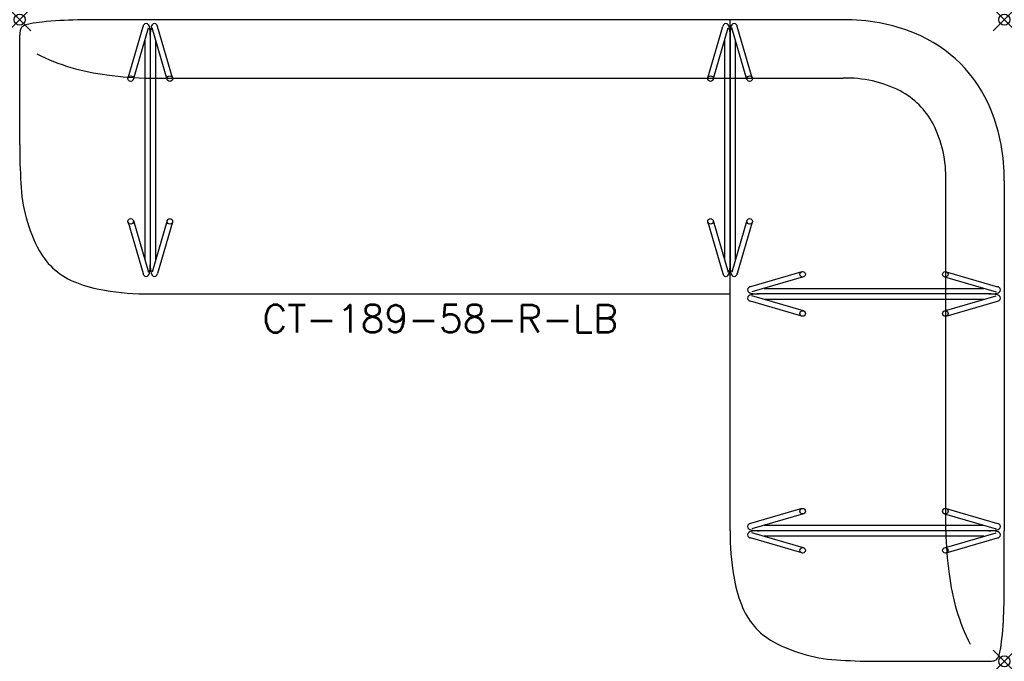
# Model space of a CAD drawing. Header units: inches. Extents: x -89 to 0, y -58 to 0.
import ezdxf
from ezdxf.enums import TextEntityAlignment as Align

# ---------------------------------------------------------------- set-up
doc = ezdxf.new("R2010")
doc.units = ezdxf.units.IN
doc.header["$MEASUREMENT"] = 0
doc.header["$PDMODE"] = 35
doc.layers.add('AFUCH-P', color=2, linetype='Continuous')
doc.layers.add('AFUCH-P-TN', color=2, linetype='Continuous')
doc.styles.get("Standard").update_dxf_attribs({"font": 'txt.shx'})

msp = doc.modelspace()

# ---------------------------------------------------------------- linework, layer by layer
at = {"layer": 'AFUCH-P'}
for p, q in [((-79.209, -5.255), (-77.853, -0.609)), ((-78.729, -5.395), (-77.373, -0.749)), ((-14.563, -0.001), (-77.221, -0.001)), ((-75.668, -5.395), (-77.024, -0.749)), ((-75.188, -5.255), (-76.544, -0.609)), ((-26.799, -5.255), (-25.443, -0.609)), ((-26.319, -5.395), (-24.963, -0.749)), ((-24.783, -46.221), (-24.783, -0.001)), ((-23.258, -5.395), (-24.614, -0.749)), ((-22.778, -5.255), (-24.134, -0.609)), ((-89.001, -11.276), (-89.001, -1.403)), ((-77.198, -1.405), (-77.198, -22.152)), ((-24.789, -1.405), (-24.789, -22.152)), ((-77.696, -1.859), (-77.696, -21.698)), ((-76.7, -21.698), (-76.7, -1.859)), ((-25.287, -1.859), (-25.287, -21.698)), ((-24.291, -21.698), (-24.291, -1.859)), ((-77.221, -5.283), (-14.563, -5.283)), ((-5.283, -46.221), (-5.283, -14.563)), ((-0.001, -14.563), (-0.001, -46.221)), ((-79.209, -18.302), (-77.853, -22.948)), ((-78.729, -18.161), (-77.373, -22.808)), ((-75.668, -18.161), (-77.024, -22.808)), ((-75.188, -18.302), (-76.544, -22.948)), ((-26.799, -18.302), (-25.443, -22.948)), ((-26.319, -18.161), (-24.963, -22.808)), ((-23.258, -18.161), (-24.614, -22.808)), ((-22.778, -18.302), (-24.134, -22.948)), ((-18.302, -22.778), (-22.948, -24.134)), ((-5.255, -22.778), (-0.609, -24.134)), ((-18.161, -23.258), (-22.808, -24.614)), ((-5.395, -23.258), (-0.749, -24.614)), ((-77.221, -24.783), (-24.783, -24.783)), ((-1.405, -24.789), (-22.152, -24.789)), ((-21.698, -24.291), (-1.859, -24.291)), ((-18.302, -26.799), (-22.948, -25.443)), ((-18.161, -26.319), (-22.808, -24.963)), ((-1.859, -25.287), (-21.698, -25.287)), ((-5.395, -26.319), (-0.749, -24.963)), ((-5.255, -26.799), (-0.609, -25.443)), ((-18.302, -44.188), (-22.948, -45.544)), ((-5.255, -44.188), (-0.609, -45.544)), ((-18.161, -44.668), (-22.808, -46.024)), ((-5.395, -44.668), (-0.749, -46.024)), ((-1.405, -46.198), (-22.152, -46.198)), ((-21.698, -45.7), (-1.859, -45.7)), ((-18.302, -48.209), (-22.948, -46.853)), ((-18.161, -47.729), (-22.808, -46.373)), ((-1.859, -46.696), (-21.698, -46.696)), ((-5.395, -47.729), (-0.749, -46.373)), ((-5.255, -48.209), (-0.609, -46.853)), ((-11.276, -58.001), (-1.403, -58.001))]:
    msp.add_line(p, q, dxfattribs=at)
for centre in [(-78.969, -5.325), (-75.428, -5.325), (-26.559, -5.325), (-23.018, -5.325), (-78.969, -18.232), (-75.428, -18.232), (-26.559, -18.232), (-23.018, -18.232), (-18.232, -23.018), (-5.325, -23.018), (-18.232, -26.559), (-5.325, -26.559), (-18.232, -44.428), (-5.325, -44.428), (-18.232, -47.969), (-5.325, -47.969)]:
    msp.add_circle(centre, 0.25, dxfattribs=at)
for centre, radius, start, end in [((-78.759, -481.34), 481.341, 89.8152, 90.59781), ((-88.4, -1.06), 0.562, 144.23487, 166.7115), ((-88.281, -1.204), 0.744, 113.47357, 140.58586), ((-87.599, -2.828), 2.506, 100.36327, 112.97519), ((-85.692, -12.93), 12.786, 95.74598, 100.6273), ((-83.244, -37.291), 37.27, 90.82477, 95.74044), ((-77.441, -0.714), 0.424, 144.75873, 165.71397), ((-77.567, -0.623), 0.269, 39.56917, 145.21665), ((-77.724, -0.736), 0.463, 10.79519, 37.91637), ((-81.365, -1.416), 4.166, 0.14622, 10.60276), ((-73.032, -1.416), 4.166, 169.39724, 179.85378), ((-76.672, -0.736), 0.463, 142.08363, 169.20481), ((-76.83, -0.623), 0.269, 34.78335, 140.43083), ((-76.956, -0.714), 0.424, 14.28603, 35.24127), ((-25.031, -0.714), 0.424, 144.75873, 165.71397), ((-25.157, -0.623), 0.269, 39.56917, 145.21665), ((-25.314, -0.736), 0.463, 10.79519, 37.91637), ((-28.955, -1.416), 4.166, 0.14622, 10.60276), ((-20.622, -1.416), 4.166, 169.39724, 179.85378), ((-24.263, -0.736), 0.463, 142.08363, 169.20481), ((-24.42, -0.623), 0.269, 34.78335, 140.43083), ((-24.546, -0.714), 0.424, 14.28603, 35.24127), ((-14.356, -16.514), 16.514, 67.84916, 90.71805), ((-86.654, -1.434), 2.348, 167.60832, 179.24218), ((-12.853, -12.842), 12.552, 22.05024, 67.88634), ((-78.754, 14.472), 19.606, 243.6567, 263.07816), ((-77.041, 23.348), 28.631, 261.81621, 269.66936), ((-14.247, -15.939), 10.661, 63.05182, 91.69941), ((-12.865, -12.865), 7.295, 28.21231, 61.78769), ((-16.514, -14.356), 16.514, 359.28195, 22.15084), ((-15.939, -14.247), 10.661, 358.30059, 26.94818), ((-40.903, -11.466), 48.099, 179.77463, 183.95175), ((-75.184, -14.324), 13.711, 181.90585, 208.52695), ((-81.666, -17.812), 6.35, 208.8147, 249.61876), ((-81.365, -22.141), 4.166, 349.39724, 359.85378), ((-73.032, -22.141), 4.166, 180.14622, 190.60276), ((-28.955, -22.141), 4.166, 349.39724, 359.85378), ((-20.622, -22.141), 4.166, 180.14622, 190.60276), ((-77.441, -22.843), 0.424, 194.28603, 215.24127), ((-77.567, -22.934), 0.269, 214.78335, 320.43083), ((-77.724, -22.821), 0.463, 322.08363, 349.20481), ((-76.672, -22.821), 0.463, 190.79519, 217.91637), ((-76.83, -22.934), 0.269, 219.56917, 325.21665), ((-76.956, -22.843), 0.424, 324.75873, 345.71397), ((-25.031, -22.843), 0.424, 194.28603, 215.24127), ((-25.157, -22.934), 0.269, 214.78335, 320.43083), ((-25.314, -22.821), 0.463, 322.08363, 349.20481), ((-24.263, -22.821), 0.463, 190.79519, 217.91637), ((-24.42, -22.934), 0.269, 219.56917, 325.21665), ((-24.546, -22.843), 0.424, 324.75873, 345.71397), ((-79.184, -11.478), 13.153, 249.09286, 260.56713), ((-77.446, -1.734), 23.05, 260.27377, 270.59592), ((-22.934, -24.42), 0.269, 124.78335, 230.43083), ((-22.821, -24.263), 0.463, 232.08363, 259.20481), ((-22.821, -25.314), 0.463, 100.79519, 127.91637), ((-22.843, -24.546), 0.424, 104.28603, 125.24127), ((-22.141, -20.622), 4.166, 259.39724, 269.85378), ((-22.141, -28.955), 4.166, 90.14622, 100.60276), ((-1.416, -20.622), 4.166, 270.14622, 280.60276), ((-1.416, -28.955), 4.166, 79.39724, 89.85378), ((-0.736, -24.263), 0.463, 280.79519, 307.91637), ((-0.736, -25.314), 0.463, 52.08363, 79.20481), ((-0.714, -24.546), 0.424, 54.75873, 75.71397), ((-0.623, -24.42), 0.269, 309.56917, 55.21665), ((-22.934, -25.157), 0.269, 129.56917, 235.21665), ((-22.843, -25.031), 0.424, 234.75873, 255.71397), ((-0.714, -25.031), 0.424, 284.28603, 305.24127), ((-0.623, -25.157), 0.269, 304.78335, 50.43083), ((-1.734, -46.446), 23.05, 179.40408, 189.72623), ((-22.934, -45.83), 0.269, 124.78335, 230.43083), ((-22.821, -45.672), 0.463, 232.08363, 259.20481), ((-22.821, -46.724), 0.463, 100.79519, 127.91637), ((-22.843, -45.956), 0.424, 104.28603, 125.24127), ((-22.141, -42.032), 4.166, 259.39724, 269.85378), ((-22.141, -50.365), 4.166, 90.14622, 100.60276), ((23.348, -46.041), 28.631, 180.33064, 188.18379), ((-1.416, -42.032), 4.166, 270.14622, 280.60276), ((-1.416, -50.365), 4.166, 79.39724, 89.85378), ((-0.736, -45.672), 0.463, 280.79519, 307.91637), ((-0.736, -46.724), 0.463, 52.08363, 79.20481), ((-0.714, -45.956), 0.424, 54.75873, 75.71397), ((-0.623, -45.83), 0.269, 309.56917, 55.21665), ((-481.34, -47.759), 481.341, 359.40219, 0.1848), ((-22.934, -46.567), 0.269, 129.56917, 235.21665), ((-22.843, -46.441), 0.424, 234.75873, 255.71397), ((-0.714, -46.441), 0.424, 284.28603, 305.24127), ((-0.623, -46.567), 0.269, 304.78335, 50.43083), ((-11.478, -48.184), 13.153, 189.43287, 200.90714), ((14.472, -47.754), 19.606, 186.92184, 206.3433), ((-17.812, -50.666), 6.35, 200.38124, 241.1853), ((-37.291, -52.244), 37.27, 354.25956, 359.17523), ((-12.93, -54.692), 12.786, 349.3727, 354.25402), ((-14.324, -44.184), 13.711, 241.47305, 268.09415), ((-1.204, -57.281), 0.744, 309.41414, 336.52643), ((-2.828, -56.599), 2.506, 337.02481, 349.63673), ((-11.466, -9.903), 48.099, 266.04825, 270.22537), ((-1.434, -55.654), 2.348, 270.75782, 282.39168), ((-1.06, -57.4), 0.562, 283.2885, 305.76513)]:
    msp.add_arc(centre, radius, start, end, dxfattribs=at)
for p in [(-89, 0), (0, 0), (0, -58)]:
    msp.add_point(p, dxfattribs=at)

# ---------------------------------------------------------------- texts
at = {"layer": 'AFUCH-P-TN'}
msp.add_text('CT-189-58-R-LB', height=2.5, dxfattribs=at).set_placement((-50.993, -28.283), align=Align.CENTER)

doc.saveas('drawing.dxf')
